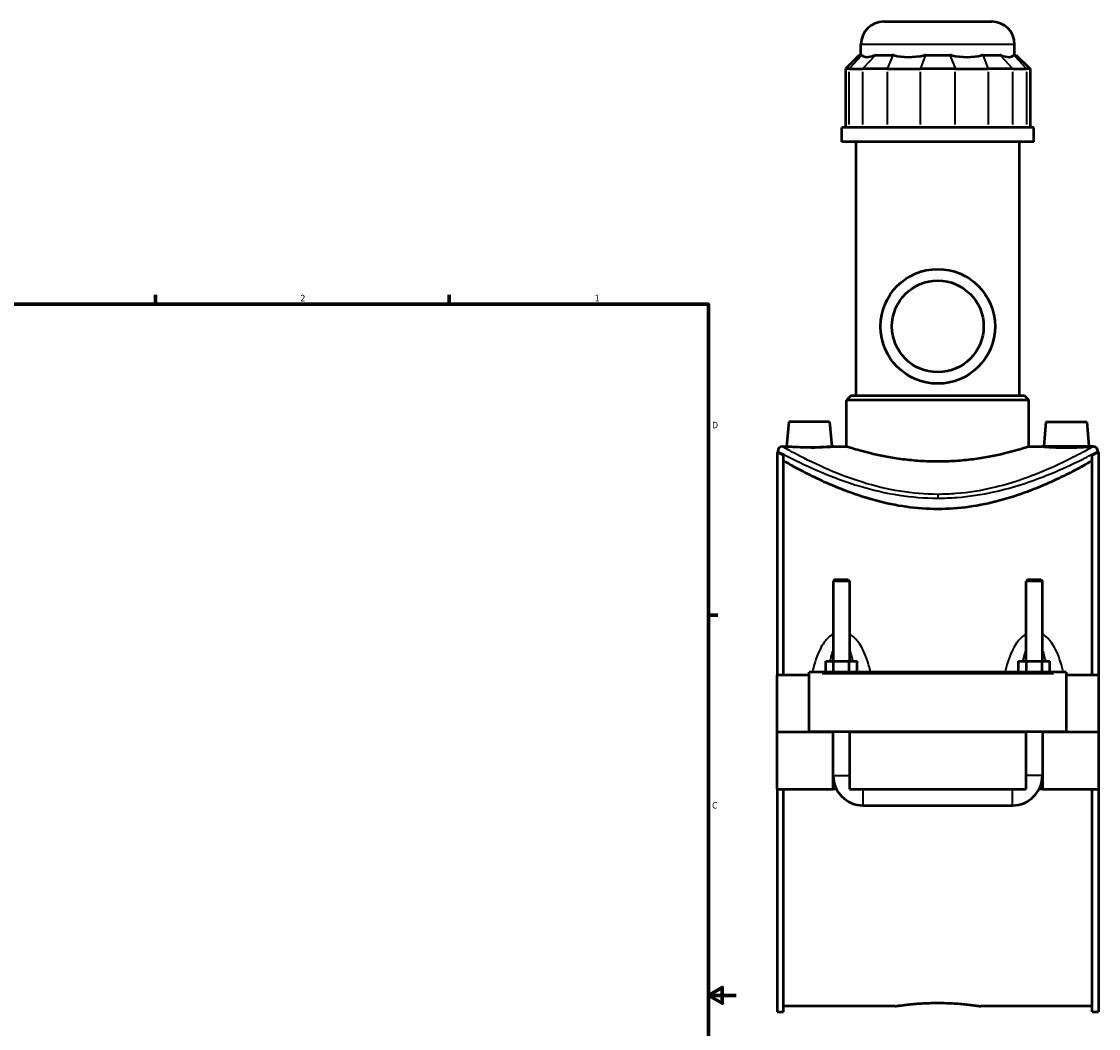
# Model space of a CAD drawing. Header units: inches. Extents: x 0.1 to 47.8, y -0.2 to 47.6.
# Tile 5 of 6: x 23.6 to 39.1, y 10.5 to 25.1. Entities that reach past the tile are written whole.
import ezdxf

# ---------------------------------------------------------------- set-up
doc = ezdxf.new("R2010")
doc.units = ezdxf.units.IN
doc.header["$MEASUREMENT"] = 0
for name, color, linetype, lineweight in [('Border (ANSI)', 7, 'Continuous', 70), ('Visible (ANSI)', 7, 'Continuous', 50), ('Visible Narrow (ANSI)', 7, 'Continuous', 35)]:
    doc.layers.add(name, color=color, linetype=linetype, lineweight=lineweight)
doc.styles.add('Note Text (ANSI)', font='tahoma.ttf')

# ---------------------------------------------------------------- blocks, each defined once
blk = doc.blocks.new('Borders Default Border')
at = {"layer": 'Border (ANSI)'}
for p, q in [((25.4999986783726, 21.00000006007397), (25.4999986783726, 21.13448766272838)), ((29.75000096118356, 21.00000006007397), (29.75000096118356, 21.13448766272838)), ((33.49999855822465, 16.49999993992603), (33.63448916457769, 16.49999993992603))]:
    blk.add_line(p, q, dxfattribs=at)
at = {"layer": 'Border (ANSI)', "flags": 128}
for points in [[(0.4999999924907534, 0.9999999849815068), (0.4999999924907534, 21.00000006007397), (33.49999855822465, 21.00000006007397), (33.49999855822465, 0.9999999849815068), (0.4999999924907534, 0.9999999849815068)], [(33.90000110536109, 11.0000002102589), (33.49999855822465, 11.0000002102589), (33.69999983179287, 11.11546989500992), (33.69999983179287, 10.88452977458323), (33.49999855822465, 11.0000002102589)]]:
    blk.add_lwpolyline(points, dxfattribs=at)
at = {"layer": 'Border (ANSI)', "color": 5, "true_color": 0x0000ff, "char_height": 0.09448818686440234, "attachment_point": 7, "style": 'Note Text (ANSI)'}
for s, insert in [('2', (27.59635095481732, 21.04)), ('1', (31.85368325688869, 21.04)), ('D', (33.55262652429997, 19.2027559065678)), ('C', (33.552388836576, 13.70107135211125))]:
    blk.add_mtext(s, dxfattribs=dict(at, insert=insert))

msp = doc.modelspace()

# ---------------------------------------------------------------- linework, layer by layer
at = {"layer": 'Visible (ANSI)'}
for p, q in [((36.03760703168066, 25.08814879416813), (37.59855191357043, 25.08814879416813)), ((35.70689837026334, 24.60024879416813), (35.70689837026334, 24.7574401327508)), ((37.92926057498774, 24.60024879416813), (37.92926057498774, 24.7574401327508)), ((35.68202392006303, 24.60024879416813), (35.48359872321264, 24.40182359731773)), ((35.68202392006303, 24.60024879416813), (35.7172670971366, 24.60024879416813)), ((35.72376365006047, 24.60024879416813), (35.7172670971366, 24.60024879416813)), ((35.91440281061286, 24.60024879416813), (35.90790625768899, 24.60024879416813)), ((35.91440281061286, 24.60024879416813), (36.16497234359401, 24.60024879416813)), ((36.18065640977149, 24.60024879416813), (36.164972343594, 24.60024879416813)), ((36.6409000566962, 24.60024879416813), (36.62521599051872, 24.60024879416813)), ((36.6409000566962, 24.60024879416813), (36.99525888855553, 24.60024879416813)), ((37.01094295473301, 24.60024879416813), (36.99525888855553, 24.60024879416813)), ((37.47118660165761, 24.60024879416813), (37.45550253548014, 24.60024879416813)), ((37.47118660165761, 24.60024879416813), (37.72175613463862, 24.60024879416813)), ((37.72825268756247, 24.60024879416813), (37.72175613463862, 24.60024879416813)), ((37.91889184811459, 24.60024879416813), (37.91239529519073, 24.60024879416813)), ((37.91889184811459, 24.60024879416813), (37.95413502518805, 24.60024879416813)), ((37.95413502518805, 24.60024879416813), (38.15256022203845, 24.40182359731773)), ((35.53394611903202, 24.40182359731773), (35.48359872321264, 24.40182359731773)), ((35.48359872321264, 24.40182359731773), (35.48359872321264, 23.55474879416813)), ((35.53394611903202, 24.40182359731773), (35.73108183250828, 24.40182359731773)), ((36.08903830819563, 24.40182359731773), (35.73108183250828, 24.40182359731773)), ((36.08903830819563, 24.40182359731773), (36.56496602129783, 24.40182359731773)), ((37.07119292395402, 24.40182359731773), (36.56496602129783, 24.40182359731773)), ((37.07119292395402, 24.40182359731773), (37.5471206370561, 24.40182359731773)), ((37.90507711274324, 24.40182359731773), (37.5471206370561, 24.40182359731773)), ((37.90507711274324, 24.40182359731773), (38.10221282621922, 24.40182359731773)), ((38.15256022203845, 24.40182359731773), (38.10221282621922, 24.40182359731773)), ((38.15256022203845, 24.40182359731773), (38.15256022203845, 23.55474879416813)), ((38.2070558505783, 23.55474879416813), (35.42910309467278, 23.55474879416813)), ((35.42910309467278, 23.34564879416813), (35.42910309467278, 23.55474879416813)), ((38.20705585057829, 23.34564879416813), (38.20705585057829, 23.55474879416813)), ((38.2070558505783, 23.34564879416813), (35.42910309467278, 23.34564879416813)), ((35.6374495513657, 19.67628265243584), (35.6374495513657, 23.34564879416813)), ((37.99870939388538, 19.67628265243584), (37.99870939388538, 23.34564879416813)), ((35.56469364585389, 19.67628265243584), (35.49855191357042, 19.61014092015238)), ((35.56469364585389, 19.67628265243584), (38.0714652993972, 19.67628265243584)), ((38.0714652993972, 19.67628265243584), (38.13760703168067, 19.61014092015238)), ((38.13760703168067, 19.61014092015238), (35.49855191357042, 19.61014092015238)), ((35.49855191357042, 18.93830627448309), (35.49855191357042, 19.61014092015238)), ((38.13760703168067, 18.93830627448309), (38.13760703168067, 19.61014092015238)), ((34.66280388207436, 19.29925115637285), (34.6312252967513, 18.93830627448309)), ((35.25335506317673, 19.29925115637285), (34.66280388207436, 19.29925115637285)), ((35.25335506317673, 19.29925115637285), (35.28493364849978, 18.93830627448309)), ((38.38280388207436, 19.29925115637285), (38.3512252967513, 18.93830627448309)), ((38.38280388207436, 19.29925115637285), (38.97335506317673, 19.29925115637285)), ((38.97335506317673, 19.29925115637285), (39.00493364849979, 18.93830627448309)), ((34.49307947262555, 18.85893619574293), (34.49307947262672, 15.63783383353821)), ((34.49307947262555, 18.85893619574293), (34.50311884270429, 18.85893619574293)), ((34.50311884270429, 18.87216454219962), (34.50311884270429, 18.85893619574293)), ((34.56926057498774, 18.93830627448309), (34.6312252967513, 18.93830627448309)), ((35.28493364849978, 18.93830627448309), (35.49855191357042, 18.93830627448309)), ((38.13760703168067, 18.93830627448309), (38.3512252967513, 18.93830627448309)), ((39.00493364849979, 18.93830627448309), (39.06689837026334, 18.93830627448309)), ((39.1330401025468, 18.87216454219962), (39.1330401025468, 18.85893619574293)), ((39.1330401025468, 18.85893619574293), (39.14307947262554, 18.85893619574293)), ((39.14307947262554, 18.85893619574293), (39.14307947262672, 15.63783383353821)), ((34.58607947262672, 15.63783383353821), (34.58607947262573, 18.81207021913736)), ((39.05007947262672, 15.63783383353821), (39.05007947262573, 18.81207021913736)), ((35.32859128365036, 17.01775509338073), (35.30496923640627, 16.99413304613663)), ((35.54118970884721, 16.99413304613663), (35.30496923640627, 16.99413304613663)), ((35.30496923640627, 16.99413304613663), (35.30496923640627, 15.83468422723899)), ((35.32859128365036, 17.01775509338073), (35.51756766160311, 17.01775509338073)), ((35.51756766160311, 17.01775509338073), (35.54118970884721, 16.99413304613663)), ((35.54118970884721, 16.99413304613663), (35.54118970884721, 15.83468422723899)), ((38.11859128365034, 17.01775509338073), (38.09496923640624, 16.99413304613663)), ((38.33118970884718, 16.99413304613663), (38.09496923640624, 16.99413304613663)), ((38.09496923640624, 15.83468422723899), (38.09496923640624, 16.99413304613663)), ((38.11859128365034, 17.01775509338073), (38.30756766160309, 17.01775509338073)), ((38.30756766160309, 17.01775509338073), (38.33118970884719, 16.99413304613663)), ((38.33118970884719, 15.83468422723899), (38.33118970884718, 16.99413304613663)), ((35.19577621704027, 15.67720391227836), (35.19577621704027, 15.83468422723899)), ((35.19577621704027, 15.83468422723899), (35.30942784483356, 15.83468422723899)), ((35.30942784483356, 15.67720391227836), (35.30942784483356, 15.83468422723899)), ((35.30942784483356, 15.83468422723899), (35.53673110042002, 15.83468422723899)), ((35.53673110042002, 15.67720391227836), (35.53673110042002, 15.83468422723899)), ((35.53673110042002, 15.83468422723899), (35.6503827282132, 15.83468422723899)), ((35.6503827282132, 15.67720391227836), (35.6503827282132, 15.83468422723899)), ((37.98577621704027, 15.83468422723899), (38.09942784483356, 15.83468422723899)), ((37.98577621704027, 15.67720391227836), (37.98577621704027, 15.83468422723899)), ((38.09942784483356, 15.67720391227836), (38.09942784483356, 15.83468422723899)), ((38.09942784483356, 15.83468422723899), (38.32673110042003, 15.83468422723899)), ((38.32673110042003, 15.67720391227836), (38.32673110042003, 15.83468422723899)), ((38.32673110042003, 15.83468422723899), (38.4403827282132, 15.83468422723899)), ((38.4403827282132, 15.67720391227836), (38.4403827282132, 15.83468422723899)), ((34.4930794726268, 15.63783383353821), (34.9580794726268, 15.63783383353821)), ((34.4930794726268, 14.81303068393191), (34.4930794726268, 15.63783383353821)), ((34.95807947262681, 15.65751887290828), (34.95807947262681, 15.67720391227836)), ((38.67807947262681, 15.67720391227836), (34.95807947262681, 15.67720391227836)), ((34.95807947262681, 14.81303068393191), (34.95807947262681, 15.65751887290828)), ((38.67807947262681, 15.67720391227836), (38.67807947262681, 15.65751887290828)), ((38.67807947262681, 15.65751887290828), (38.67807947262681, 14.81303068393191)), ((38.67807947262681, 15.63783383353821), (39.1430794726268, 15.63783383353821)), ((39.1430794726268, 15.63783383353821), (39.1430794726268, 14.81303068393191)), ((34.4930794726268, 14.81303068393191), (34.9580794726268, 14.81303068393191)), ((34.4930794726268, 13.98429052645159), (34.4930794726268, 14.80909367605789)), ((35.30496923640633, 14.80909367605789), (34.4930794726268, 14.80909367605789)), ((38.67807947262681, 14.81303068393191), (34.95807947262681, 14.81303068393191)), ((35.30496923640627, 14.81303068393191), (35.30496923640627, 14.80909367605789)), ((35.30496923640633, 13.98429052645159), (35.30496923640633, 14.80909367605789)), ((35.54118970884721, 14.81303068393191), (35.54118970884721, 14.80909367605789)), ((35.54118970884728, 14.80909367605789), (35.54118970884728, 13.98429052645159)), ((38.09496923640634, 14.80909367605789), (35.54118970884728, 14.80909367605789)), ((38.09496923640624, 14.80909367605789), (38.09496923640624, 14.81303068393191)), ((38.09496923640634, 13.98429052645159), (38.09496923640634, 14.80909367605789)), ((38.33118970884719, 14.80909367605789), (38.33118970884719, 14.81303068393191)), ((38.33118970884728, 14.80909367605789), (38.33118970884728, 13.98429052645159)), ((39.1430794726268, 14.80909367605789), (38.33118970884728, 14.80909367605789)), ((38.67807947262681, 14.81303068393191), (39.1430794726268, 14.81303068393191)), ((39.1430794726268, 14.80909367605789), (39.1430794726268, 13.98429052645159)), ((34.49307947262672, 13.98429052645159), (34.49307947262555, 10.76318816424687)), ((34.4930794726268, 13.98429052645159), (35.30496923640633, 13.98429052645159)), ((34.58607947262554, 10.76318816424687), (34.58607947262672, 13.98429052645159)), ((35.35229368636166, 13.98429052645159), (35.30496923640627, 13.98429052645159)), ((35.54118970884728, 13.98429052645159), (38.09496923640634, 13.98429052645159)), ((38.33118970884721, 13.98429052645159), (38.28386525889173, 13.98429052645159)), ((38.33118970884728, 13.98429052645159), (39.1430794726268, 13.98429052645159)), ((39.05007947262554, 10.76318816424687), (39.05007947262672, 13.98429052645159)), ((39.14307947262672, 13.98429052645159), (39.14307947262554, 10.76318816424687)), ((35.73804010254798, 13.74807005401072), (37.89811884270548, 13.74807005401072)), ((34.49307947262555, 10.76318816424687), (34.58607947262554, 10.76318816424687)), ((36.20075663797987, 10.84255824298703), (34.58607947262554, 10.84255824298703)), ((39.05007947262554, 10.84255824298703), (37.43540230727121, 10.84255824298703)), ((39.05007947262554, 10.76318816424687), (39.14307947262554, 10.76318816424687))]:
    msp.add_line(p, q, dxfattribs=at)
for radius in [0.828740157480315, 0.6629921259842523]:
    msp.add_circle((36.81807947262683, 20.67814879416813), radius, dxfattribs=at)
for centre, radius, start, end in [((36.03760703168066, 24.7574401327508), 0.3307086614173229, 90, 180), ((37.59855191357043, 24.7574401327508), 0.3307086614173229, 0, 90), ((34.56926057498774, 18.87216454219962), 0.06614173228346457, 90, 180), ((39.06689837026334, 18.87216454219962), 0.06614173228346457, 0, 90), ((35.73804010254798, 14.18114092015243), 0.4330708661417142, 180, 270), ((37.89811884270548, 14.18114092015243), 0.4330708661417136, 270, 0)]:
    msp.add_arc(centre, radius, start, end, dxfattribs=at)
for major_axis, ratio, start_param, end_param in [((-1.089830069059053, -1.089830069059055), 0.198912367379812, 6.261285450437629, 6.697784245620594), ((0.9239133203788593, 0.9239133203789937), 0.6681786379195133, 3.512391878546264, 3.948890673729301), ((-0.9239133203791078, 0.9239133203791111), 0.6681786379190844, 2.334294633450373, 2.770793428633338), ((-1.089830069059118, 1.08983006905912), 0.1989123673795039, 2.726993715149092, 3.163492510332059)]:
    msp.add_ellipse((36.81807947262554, 25.68507044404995), major_axis=major_axis, ratio=ratio, start_param=start_param, end_param=end_param, dxfattribs=at)
for points, knots in [([(34.50311884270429, 18.85893619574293), (34.50311884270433, 18.85893619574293), (34.51774428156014, 18.85051300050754), (34.55869152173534, 18.82740331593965), (34.57142501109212, 18.82024534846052), (34.58607947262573, 18.81207021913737)], [9.108732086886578, 9.108732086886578, 9.108732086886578, 9.108732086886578, 10.24440642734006, 10.24440642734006, 10.64997971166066, 10.64997971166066, 10.64997971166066, 10.64997971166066]), ([(34.95807947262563, 18.92525253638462), (34.91693211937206, 18.92525253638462), (34.87307100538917, 18.92593824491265), (34.79245862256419, 18.92840970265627), (34.75570548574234, 18.93015931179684), (34.69774693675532, 18.93343626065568), (34.6726599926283, 18.93517666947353), (34.63939908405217, 18.93762898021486), (34.63122529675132, 18.93830627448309), (34.6312252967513, 18.93830627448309)], [0, 0, 0, 0, 0.3135428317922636, 0.3135428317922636, 0.6270856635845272, 0.6270856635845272, 0.9403778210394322, 0.9403778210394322, 1.253669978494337, 1.253669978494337, 1.253669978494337, 1.253669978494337]), ([(35.28493364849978, 18.93830627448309), (35.28493364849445, 18.93830627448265), (35.27675986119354, 18.93762898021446), (35.24349895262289, 18.93517666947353), (35.21841200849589, 18.93343626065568), (35.1604534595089, 18.93015931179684), (35.12370032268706, 18.92840970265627), (35.0430879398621, 18.92593824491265), (34.99922682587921, 18.92525253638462), (34.95807947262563, 18.92525253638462)], [3.761009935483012, 3.761009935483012, 3.761009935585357, 3.761009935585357, 4.074302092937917, 4.074302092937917, 4.387594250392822, 4.387594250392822, 4.701137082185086, 4.701137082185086, 5.01467991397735, 5.01467991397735, 5.01467991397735, 5.01467991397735]), ([(36.81807947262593, 18.72168755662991), (36.73458482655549, 18.72168755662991), (36.6484442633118, 18.72443558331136), (36.47748801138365, 18.73556442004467), (36.39266974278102, 18.74393432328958), (36.23031381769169, 18.76479182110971), (36.15263564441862, 18.77727374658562), (36.00912498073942, 18.80385895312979), (35.94329294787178, 18.81793513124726), (35.82679489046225, 18.84497182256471), (35.7720499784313, 18.85890128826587), (35.6753689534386, 18.88495602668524), (35.63342571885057, 18.89705735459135), (35.5659087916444, 18.91714102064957), (35.5402814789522, 18.92512378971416), (35.50659847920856, 18.93570975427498), (35.49855191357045, 18.93830627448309), (35.49855191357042, 18.93830627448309)], [0, 0, 0, 0, 0.6362292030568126, 0.6362292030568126, 1.272458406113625, 1.272458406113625, 1.908687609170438, 1.908687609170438, 2.544916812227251, 2.544916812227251, 3.180898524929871, 3.180898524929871, 3.816880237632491, 3.816880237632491, 4.452861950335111, 4.452861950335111, 5.088843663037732, 5.088843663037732, 5.088843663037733, 5.088843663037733]), ([(38.13760703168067, 18.93830627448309), (38.13760703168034, 18.93830627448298), (38.12956046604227, 18.93570975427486), (38.09587746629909, 18.92512378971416), (38.07025015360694, 18.91714102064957), (38.00273322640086, 18.89705735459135), (37.96078999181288, 18.88495602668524), (37.86410896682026, 18.85890128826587), (37.80936405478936, 18.84497182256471), (37.6928659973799, 18.81793513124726), (37.62703396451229, 18.80385895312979), (37.48352330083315, 18.77727374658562), (37.40584512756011, 18.76479182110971), (37.2434892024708, 18.74393432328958), (37.15867093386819, 18.73556442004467), (36.98771468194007, 18.72443558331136), (36.90157411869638, 18.72168755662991), (36.81807947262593, 18.72168755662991)], [15.2665309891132, 15.2665309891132, 15.26653098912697, 15.26653098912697, 15.90251270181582, 15.90251270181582, 16.53849441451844, 16.53849441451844, 17.17447612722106, 17.17447612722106, 17.81045783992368, 17.81045783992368, 18.44668704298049, 18.44668704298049, 19.0829162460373, 19.0829162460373, 19.71914544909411, 19.71914544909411, 20.35537465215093, 20.35537465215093, 20.35537465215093, 20.35537465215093]), ([(39.00493364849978, 18.93830627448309), (39.00493364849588, 18.93830627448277), (38.99675986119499, 18.93762898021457), (38.96349895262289, 18.93517666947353), (38.9384120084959, 18.93343626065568), (38.88045345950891, 18.93015931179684), (38.84370032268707, 18.92840970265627), (38.7630879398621, 18.92593824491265), (38.71922682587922, 18.92525253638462), (38.63693211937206, 18.92525253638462), (38.59307100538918, 18.92593824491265), (38.5124586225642, 18.92840970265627), (38.47570548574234, 18.93015931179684), (38.41774693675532, 18.93343626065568), (38.3926599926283, 18.93517666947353), (38.35939908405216, 18.93762898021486), (38.35122529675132, 18.93830627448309), (38.3512252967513, 18.93830627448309)], [1.253669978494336, 1.253669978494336, 1.253669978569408, 1.253669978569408, 1.566962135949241, 1.566962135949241, 1.880254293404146, 1.880254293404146, 2.193797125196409, 2.193797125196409, 2.507339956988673, 2.507339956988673, 2.820882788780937, 2.820882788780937, 3.1344256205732, 3.1344256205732, 3.447717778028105, 3.447717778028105, 3.76100993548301, 3.76100993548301, 3.76100993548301, 3.76100993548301]), ([(39.05007947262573, 18.81207021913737), (39.06473393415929, 18.82024534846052), (39.07746742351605, 18.82740331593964), (39.11841466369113, 18.85051300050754), (39.13304010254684, 18.85893619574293), (39.1330401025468, 18.85893619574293)], [25.78494863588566, 25.78494863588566, 25.78494863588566, 25.78494863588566, 26.19052192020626, 26.19052192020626, 27.32619626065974, 27.32619626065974, 27.32619626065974, 27.32619626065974]), ([(36.81807947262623, 18.0344114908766), (36.66803285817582, 18.0344114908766), (36.51461944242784, 18.0452052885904), (36.21241188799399, 18.08740569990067), (36.06359831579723, 18.11871687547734), (35.78015057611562, 18.1946448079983), (35.64522490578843, 18.23921508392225), (35.39625379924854, 18.33217460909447), (35.28220127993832, 18.38048588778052), (35.08067717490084, 18.47173446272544), (34.98569605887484, 18.51813038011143), (34.81701540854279, 18.6043434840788), (34.74330357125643, 18.64410273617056), (34.64520071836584, 18.698266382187), (34.61250745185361, 18.71670638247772), (34.58607947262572, 18.73175150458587)], [0, 0, 0, 0, 1.143355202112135, 1.143355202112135, 2.286710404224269, 2.286710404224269, 3.430065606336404, 3.430065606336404, 4.573420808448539, 4.573420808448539, 5.710346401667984, 5.710346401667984, 6.847271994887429, 6.847271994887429, 7.579252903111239, 7.579252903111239, 7.579252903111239, 7.579252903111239]), ([(39.05007947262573, 18.73175150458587), (39.02365149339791, 18.71670638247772), (38.99095822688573, 18.698266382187), (38.89285537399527, 18.64410273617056), (38.81914353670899, 18.6043434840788), (38.65046288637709, 18.51813038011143), (38.55548177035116, 18.47173446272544), (38.3539576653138, 18.38048588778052), (38.23990514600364, 18.33217460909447), (37.99093403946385, 18.23921508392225), (37.85600836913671, 18.1946448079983), (37.57256062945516, 18.11871687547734), (37.42374705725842, 18.08740569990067), (37.12153950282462, 18.0452052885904), (36.96812608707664, 18.0344114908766), (36.81807947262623, 18.0344114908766)], [28.90523982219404, 28.90523982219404, 28.90523982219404, 28.90523982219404, 29.63722073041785, 29.63722073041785, 30.7741463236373, 30.7741463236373, 31.91107191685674, 31.91107191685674, 33.05442711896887, 33.05442711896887, 34.19778232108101, 34.19778232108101, 35.34113752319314, 35.34113752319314, 36.48449272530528, 36.48449272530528, 36.48449272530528, 36.48449272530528]), ([(36.20075663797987, 10.84255824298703), (36.20075663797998, 10.84255824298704), (36.20447811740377, 10.84314297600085), (36.2201316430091, 10.84553348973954), (36.23206012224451, 10.84733773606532), (36.26357987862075, 10.85187506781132), (36.28319622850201, 10.85460776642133), (36.32850356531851, 10.86047791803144), (36.35419752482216, 10.86360950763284), (36.40893564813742, 10.86966715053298), (36.43986024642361, 10.87280619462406), (36.5072186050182, 10.87870348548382), (36.54365087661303, 10.88145568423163), (36.61967954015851, 10.8860324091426), (36.65933768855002, 10.88785623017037), (36.73912506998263, 10.89027402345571), (36.77925505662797, 10.89086626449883), (36.81807947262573, 10.89086626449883)], [7.100137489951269, 7.100137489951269, 7.100137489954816, 7.100137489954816, 7.395973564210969, 7.395973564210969, 7.691809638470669, 7.691809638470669, 7.987645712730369, 7.987645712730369, 8.28348178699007, 8.28348178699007, 8.579323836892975, 8.579323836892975, 8.87516588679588, 8.87516588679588, 9.171007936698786, 9.171007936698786, 9.466849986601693, 9.466849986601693, 9.466849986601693, 9.466849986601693]), ([(36.81807947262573, 10.89086626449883), (36.85690388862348, 10.89086626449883), (36.89703387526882, 10.89027402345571), (36.97682125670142, 10.88785623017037), (37.01647940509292, 10.8860324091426), (37.09250806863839, 10.88145568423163), (37.12894034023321, 10.87870348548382), (37.19629869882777, 10.87280619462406), (37.22722329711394, 10.86966715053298), (37.28196142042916, 10.86360950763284), (37.3076553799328, 10.86047791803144), (37.35296271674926, 10.85460776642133), (37.3725790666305, 10.85187506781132), (37.40409882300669, 10.84733773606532), (37.41602730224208, 10.84553348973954), (37.43168082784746, 10.84314297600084), (37.43540230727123, 10.84255824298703), (37.43540230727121, 10.84255824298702)], [0, 0, 0, 0, 0.2958420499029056, 0.2958420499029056, 0.5916840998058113, 0.5916840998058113, 0.8875261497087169, 0.8875261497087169, 1.183368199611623, 1.183368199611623, 1.479204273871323, 1.479204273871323, 1.775040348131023, 1.775040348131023, 2.070876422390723, 2.070876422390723, 2.366712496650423, 2.366712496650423, 2.366712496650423, 2.366712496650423])]:
    msp.add_open_spline(points, degree=3, knots=knots, dxfattribs=at)
at = {"layer": 'Visible Narrow (ANSI)'}
for p, q in [((37.9155800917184, 24.7574401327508), (35.72057885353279, 24.7574401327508)), ((35.70810104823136, 24.59032753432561), (35.54311216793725, 24.41174485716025)), ((35.90523676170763, 24.59032753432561), (35.74024788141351, 24.41174485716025)), ((36.16117564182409, 24.59032753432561), (36.09283500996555, 24.41174485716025)), ((36.63710335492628, 24.59032753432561), (36.56876272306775, 24.41174485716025)), ((36.99905559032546, 24.59032753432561), (37.06739622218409, 24.41174485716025)), ((37.47498330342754, 24.59032753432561), (37.54332393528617, 24.41174485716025)), ((37.73092218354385, 24.59032753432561), (37.89591106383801, 24.41174485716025)), ((37.92805789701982, 24.59032753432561), (38.09304677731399, 24.41174485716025)), ((35.53394611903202, 23.59710253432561), (35.53394611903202, 24.35946985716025)), ((35.73108183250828, 24.35946985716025), (35.73108183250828, 23.59710253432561)), ((36.08903830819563, 23.59710253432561), (36.08903830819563, 24.35946985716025)), ((36.56496602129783, 24.35946985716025), (36.56496602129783, 23.59710253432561)), ((37.07119292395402, 23.59710253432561), (37.07119292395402, 24.35946985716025)), ((37.5471206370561, 24.35946985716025), (37.5471206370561, 23.59710253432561)), ((37.90507711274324, 23.59710253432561), (37.90507711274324, 24.35946985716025)), ((38.10221282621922, 24.35946985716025), (38.10221282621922, 23.59710253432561)), ((36.81807947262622, 18.24589146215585), (36.81807947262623, 18.19593663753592)), ((35.14407947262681, 15.65751887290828), (38.49207947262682, 15.65751887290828)), ((35.30642336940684, 14.18114092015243), (35.53973557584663, 14.18114092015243)), ((38.32973557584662, 14.18114092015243), (38.09642336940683, 14.18114092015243)), ((35.73804010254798, 13.74952418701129), (35.73804010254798, 13.98283639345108)), ((37.89811884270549, 13.74952418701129), (37.89811884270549, 13.98283639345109))]:
    msp.add_line(p, q, dxfattribs=at)
for points, knots in [([(34.50316255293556, 18.87211824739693), (34.50314211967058, 18.87213994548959), (34.50478001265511, 18.87127029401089), (34.52509719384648, 18.86035748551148), (34.58620180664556, 18.82719924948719), (34.79350409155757, 18.72198662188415), (34.94661591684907, 18.64690565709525), (35.29694468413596, 18.49867856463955), (35.48620989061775, 18.4265436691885), (35.87035229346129, 18.31205795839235), (36.05913731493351, 18.26691112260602), (36.43890522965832, 18.20821082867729), (36.62840517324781, 18.19268397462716), (36.81807947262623, 18.19268397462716)], [-27.29180768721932, -27.29180768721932, -27.29180768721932, -27.29180768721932, -26.92028000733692, -26.92028000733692, -25.01437222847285, -25.01437222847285, -22.9247734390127, -22.9247734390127, -21.10193763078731, -21.10193763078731, -19.58684648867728, -19.58684648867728, -18.19452799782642, -18.19452799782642, -18.19452799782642, -18.19452799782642]), ([(36.81807947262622, 18.24775924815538), (36.63382443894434, 18.24775924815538), (36.44973877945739, 18.26353898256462), (36.08082137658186, 18.3231953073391), (35.89743021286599, 18.36907743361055), (35.52426330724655, 18.48542773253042), (35.34040567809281, 18.55873746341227), (35.00008630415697, 18.70937867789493), (34.85134910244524, 18.78568245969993), (34.64996973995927, 18.89260864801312), (34.59061097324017, 18.92630692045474), (34.57087428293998, 18.93739746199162), (34.56928318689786, 18.93828127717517), (34.56930303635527, 18.93825922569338)], [18.19452799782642, 18.19452799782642, 18.19452799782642, 18.19452799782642, 19.58684648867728, 19.58684648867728, 21.10193763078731, 21.10193763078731, 22.9247734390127, 22.9247734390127, 25.01437222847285, 25.01437222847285, 26.92028000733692, 26.92028000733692, 27.29180768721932, 27.29180768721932, 27.29180768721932, 27.29180768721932]), ([(39.06683349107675, 18.93823438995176), (39.06675393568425, 18.9381459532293), (39.04728239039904, 18.92717180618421), (38.95915380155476, 18.87847032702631), (38.87753047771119, 18.83381167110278), (38.65392210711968, 18.72021520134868), (38.508086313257, 18.64982636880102), (38.12796347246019, 18.49140484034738), (37.8801675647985, 18.40309211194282), (37.44006168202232, 18.30151585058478), (37.26394499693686, 18.27269969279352), (36.99588151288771, 18.25135093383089), (36.90698292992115, 18.24775924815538), (36.81807947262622, 18.24775924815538)], [45.4862942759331, 45.4862942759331, 45.4862942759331, 45.4862942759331, 46.77647640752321, 46.77647640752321, 48.4649107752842, 48.4649107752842, 50.28116374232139, 50.28116374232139, 52.53750154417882, 52.53750154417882, 53.91178727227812, 53.91178727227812, 54.58358399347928, 54.58358399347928, 54.58358399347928, 54.58358399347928]), ([(36.81807947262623, 18.19268397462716), (36.90959773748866, 18.19268397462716), (37.00111098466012, 18.19621810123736), (37.27705868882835, 18.21722473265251), (37.45835527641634, 18.24557909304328), (37.91140544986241, 18.34552752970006), (38.16648947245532, 18.43242499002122), (38.55779239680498, 18.58830771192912), (38.70791747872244, 18.65756851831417), (38.93810256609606, 18.7693445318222), (39.02212657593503, 18.81328750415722), (39.11284718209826, 18.86120851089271), (39.13289141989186, 18.8720067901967), (39.13297331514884, 18.87209380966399)], [-54.58358399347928, -54.58358399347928, -54.58358399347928, -54.58358399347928, -53.91178727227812, -53.91178727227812, -52.53750154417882, -52.53750154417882, -50.28116374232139, -50.28116374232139, -48.4649107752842, -48.4649107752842, -46.77647640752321, -46.77647640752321, -45.4862942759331, -45.4862942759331, -45.4862942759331, -45.4862942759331]), ([(35.30497209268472, 16.22508029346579), (35.29832934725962, 16.22142954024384), (35.29182193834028, 16.21751812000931), (35.26280176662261, 16.19863019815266), (35.2419822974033, 16.18100255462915), (35.20514134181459, 16.14352335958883), (35.18886774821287, 16.12389907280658), (35.15136996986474, 16.07234664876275), (35.13169762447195, 16.03917128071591), (35.09132060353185, 15.95992097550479), (35.07207081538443, 15.91295989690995), (35.03659530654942, 15.81095912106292), (35.02101274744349, 15.75557867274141), (35.00591459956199, 15.69195285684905), (35.00420889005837, 15.68458596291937), (35.00254024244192, 15.67720391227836)], [-2.36129101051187, -2.36129101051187, -2.36129101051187, -2.36129101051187, -2.303785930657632, -2.303785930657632, -2.099015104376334, -2.099015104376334, -1.90840263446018, -1.90840263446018, -1.622811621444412, -1.622811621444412, -1.251543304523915, -1.251543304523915, -0.8355978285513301, -0.8355978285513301, -0.7812588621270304, -0.7812588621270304, -0.7812588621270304, -0.7812588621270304]), ([(35.84361870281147, 15.67720391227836), (35.84195005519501, 15.68458596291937), (35.8402443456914, 15.69195285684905), (35.82514619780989, 15.7555786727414), (35.80956363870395, 15.81095912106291), (35.77408812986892, 15.91295989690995), (35.75483834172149, 15.95992097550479), (35.71446132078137, 16.03917128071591), (35.69478897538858, 16.07234664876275), (35.65729119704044, 16.12389907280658), (35.64101760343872, 16.14352335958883), (35.60417664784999, 16.18100255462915), (35.58335717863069, 16.19863019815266), (35.55433700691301, 16.21751812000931), (35.54782959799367, 16.22142954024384), (35.54118685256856, 16.22508029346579)], [-4.568337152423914, -4.568337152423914, -4.568337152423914, -4.568337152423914, -4.513998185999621, -4.513998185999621, -4.098052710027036, -4.098052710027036, -3.726784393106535, -3.726784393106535, -3.441193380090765, -3.441193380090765, -3.250580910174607, -3.250580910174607, -3.045810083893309, -3.045810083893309, -2.988305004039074, -2.988305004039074, -2.988305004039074, -2.988305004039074]), ([(38.09497209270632, 16.22508029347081), (38.08832931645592, 16.2214295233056), (38.08182187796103, 16.21751808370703), (38.05280166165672, 16.19863011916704), (38.03198217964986, 16.18100245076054), (37.99514113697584, 16.14352313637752), (37.9788674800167, 16.12389874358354), (37.94136960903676, 16.07234609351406), (37.92169723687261, 16.03917060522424), (37.88132017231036, 15.95992001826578), (37.86207037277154, 15.91295877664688), (37.82659519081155, 15.81095861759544), (37.81101285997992, 15.75557900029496), (37.79591478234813, 15.69195364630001), (37.79420897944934, 15.68458635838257), (37.79254024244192, 15.67720391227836)], [-2.361670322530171, -2.361670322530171, -2.361670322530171, -2.361670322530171, -2.304164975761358, -2.304164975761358, -2.09939395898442, -2.09939395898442, -1.908780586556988, -1.908780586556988, -1.623188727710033, -1.623188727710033, -1.251919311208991, -1.251919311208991, -0.8359800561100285, -0.8359800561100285, -0.7816381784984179, -0.7816381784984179, -0.7816381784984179, -0.7816381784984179]), ([(38.63361870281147, 15.67720391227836), (38.63194996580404, 15.68458635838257), (38.63024416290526, 15.69195364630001), (38.61514608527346, 15.75557900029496), (38.59956375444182, 15.81095861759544), (38.56408857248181, 15.91295877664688), (38.54483877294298, 15.95992001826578), (38.50446170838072, 16.03917060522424), (38.48478933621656, 16.07234609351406), (38.44729146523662, 16.12389874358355), (38.43101780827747, 16.14352313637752), (38.39417676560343, 16.18100245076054), (38.37335728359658, 16.19863011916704), (38.34433706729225, 16.21751808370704), (38.33782962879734, 16.22142952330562), (38.33118685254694, 16.22508029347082)], [-4.568716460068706, -4.568716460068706, -4.568716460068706, -4.568716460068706, -4.514374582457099, -4.514374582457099, -4.098435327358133, -4.098435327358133, -3.727165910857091, -3.727165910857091, -3.441574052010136, -3.441574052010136, -3.250960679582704, -3.250960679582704, -3.046189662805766, -3.046189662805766, -2.988684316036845, -2.988684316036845, -2.988684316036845, -2.988684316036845]), ([(35.26079657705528, 15.83469680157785), (35.26584735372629, 15.85872394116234), (35.27133772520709, 15.88229409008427), (35.28549096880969, 15.93627869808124), (35.29459165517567, 15.96617985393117), (35.30496922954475, 15.99409762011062)], [1.415304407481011, 1.415304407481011, 1.415304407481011, 1.415304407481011, 1.622811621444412, 1.622811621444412, 1.903428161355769, 1.903428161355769, 1.903428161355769, 1.903428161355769]), ([(35.54118971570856, 15.99409762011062), (35.55156729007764, 15.96617985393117), (35.56066797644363, 15.93627869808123), (35.57482122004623, 15.88229409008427), (35.58031159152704, 15.85872394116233), (35.58536236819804, 15.83469680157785)], [3.446167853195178, 3.446167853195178, 3.446167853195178, 3.446167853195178, 3.726784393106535, 3.726784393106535, 3.934291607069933, 3.934291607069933, 3.934291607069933, 3.934291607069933]), ([(38.05079657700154, 15.83469680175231), (38.0558473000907, 15.8587236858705), (38.06133760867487, 15.88229358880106), (38.07549082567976, 15.93627822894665), (38.08459157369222, 15.96617963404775), (38.09496922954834, 15.99409762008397)], [1.415683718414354, 1.415683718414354, 1.415683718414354, 1.415683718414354, 1.623188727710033, 1.623188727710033, 1.903807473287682, 1.903807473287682, 1.903807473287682, 1.903807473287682]), ([(38.33118971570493, 15.99409762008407), (38.34156737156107, 15.96617963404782), (38.35066811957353, 15.93627822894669), (38.36482133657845, 15.88229358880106), (38.37031164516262, 15.8587236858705), (38.37536236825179, 15.83469680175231)], [3.446547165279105, 3.446547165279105, 3.446547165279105, 3.446547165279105, 3.727165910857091, 3.727165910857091, 3.934670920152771, 3.934670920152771, 3.934670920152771, 3.934670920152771])]:
    msp.add_open_spline(points, degree=3, knots=knots, dxfattribs=at)

# ---------------------------------------------------------------- block references
msp.add_blockref('Borders Default Border', (0, 0))

doc.saveas('drawing.dxf')
